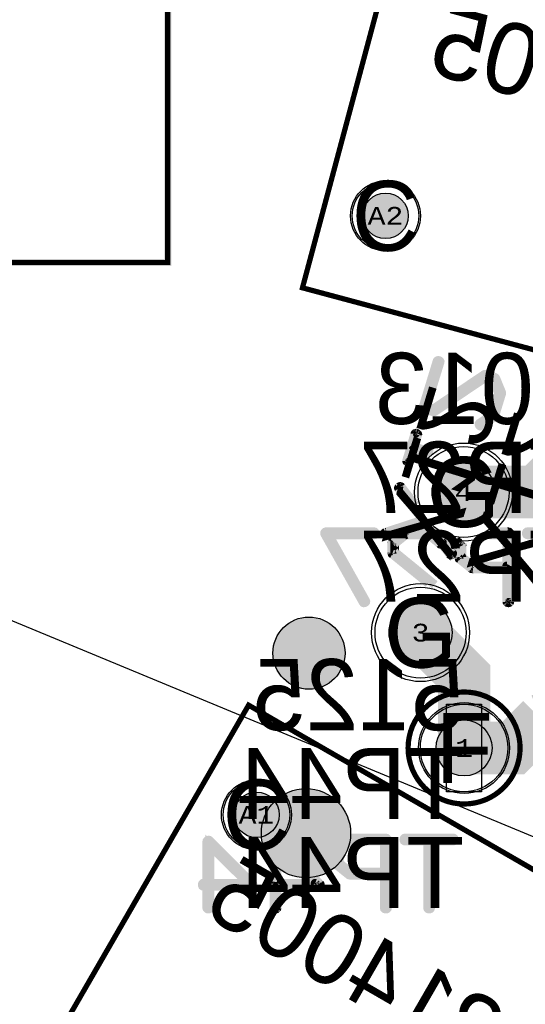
# Model space of a CAD drawing. Extents: x -125 to 125, y -186 to 125.
# Tile 53 of 112: x 51 to 65, y -32 to -4. Entities that reach past the tile are written whole.
import ezdxf
from ezdxf.enums import TextEntityAlignment as Align

# ---------------------------------------------------------------- set-up
doc = ezdxf.new("R2010")
doc.units = 0
doc.header["$MEASUREMENT"] = 0
for name, color, linetype in [('ASSEMBLY_OUTLINES_BTM', 191, 'CONTINUOUS'), ('ASSEMBLY_OUTLINES_TOP', 102, 'CONTINUOUS'), ('ASSEMBLY_PART_NUMBERS_BTM', 191, 'CONTINUOUS'), ('ASSEMBLY_REF_DES_BTM', 191, 'CONTINUOUS'), ('BOARD_OUTLINE', 10, 'CONTINUOUS'), ('DRILL_DRAWING', 21, 'CONTINUOUS'), ('GENERATED_SILKSCREEN_BTM', 255, 'CONTINUOUS'), ('MANUFACTURING_OUTLINES', 10, 'CONTINUOUS'), ('PART_HOLES_LAYER_BOTTOM', 30, 'CONTINUOUS'), ('PART_HOLES_LAYER_TOP', 30, 'CONTINUOUS'), ('PART_PADS_LAYER_BOTTOM', 230, 'CONTINUOUS'), ('PART_PADS_LAYER_TOP', 150, 'CONTINUOUS'), ('PIN_NUMBERS_BTM', 8, 'CONTINUOUS'), ('PIN_NUMBERS_TOP', 8, 'CONTINUOUS'), ('PLACEMENT_OUTLINES_BTM', 222, 'CONTINUOUS'), ('PLANE_DATA_LAYER_BOTTOM', 230, 'CONTINUOUS'), ('PLANE_SHAPES_LAYER_BOTTOM', 230, 'CONTINUOUS'), ('PLANE_SHAPES_LAYER_TOP', 150, 'CONTINUOUS'), ('ROUTE_BORDER', 151, 'CONTINUOUS'), ('SILKSCREEN_OUTLINES_BTM', 211, 'CONTINUOUS'), ('SILKSCREEN_REF_DES_BTM', 211, 'CONTINUOUS'), ('SOLDERMASK_PADS_BTM', 12, 'CONTINUOUS'), ('SOLDERMASK_PADS_TOP', 180, 'CONTINUOUS'), ('TRACES_LAYER_TOP', 150, 'CONTINUOUS')]:
    doc.layers.add(name, color=color, linetype=linetype)
doc.styles.add('COURIER_NEW', font='cour.ttf')
doc.styles.add('VERIBEST_GERBER_0', font='txt')

msp = doc.modelspace()

# ---------------------------------------------------------------- hatches: boundary and pattern name
at = {"layer": 'ASSEMBLY_OUTLINES_BTM'}
h = msp.add_hatch(color=256, dxfattribs=at)
edge = h.paths.add_edge_path()
edge.add_arc((58.731591, -26.936519), 1.274755, 0, 360)
at = {"layer": 'GENERATED_SILKSCREEN_BTM'}
h = msp.add_hatch(color=256, dxfattribs=at)
edge = h.paths.add_edge_path()
edge.add_arc((58.816528, -21.789404), 1.030776, 0, 360)
at = {"layer": 'PART_HOLES_LAYER_BOTTOM'}
h = msp.add_hatch(color=256, dxfattribs=at)
edge = h.paths.add_edge_path()
edge.add_arc((61.004323, -9.296703), 0.65, 0, 360)
h = msp.add_hatch(color=256, dxfattribs=at)
edge = h.paths.add_edge_path()
edge.add_arc((63.234143, -17.18774), 0.9, 0, 360)
h = msp.add_hatch(color=256, dxfattribs=at)
edge = h.paths.add_edge_path()
edge.add_arc((62.006181, -21.204219), 0.9, 0, 360)
h = msp.add_hatch(color=256, dxfattribs=at)
edge = h.paths.add_edge_path()
edge.add_arc((63.25, -24.5), 0.8, 0, 360)
h = msp.add_hatch(color=256, dxfattribs=at)
edge = h.paths.add_edge_path()
edge.add_arc((57.316212, -26.408024), 0.65, 0, 360)
at = {"layer": 'PART_HOLES_LAYER_TOP'}
h = msp.add_hatch(color=256, dxfattribs=at)
edge = h.paths.add_edge_path()
edge.add_arc((61.004323, -9.296703), 0.65, 0, 360)
h = msp.add_hatch(color=256, dxfattribs=at)
edge = h.paths.add_edge_path()
edge.add_arc((63.234143, -17.18774), 0.9, 0, 360)
h = msp.add_hatch(color=256, dxfattribs=at)
edge = h.paths.add_edge_path()
edge.add_arc((62.006181, -21.204219), 0.9, 0, 360)
h = msp.add_hatch(color=256, dxfattribs=at)
edge = h.paths.add_edge_path()
edge.add_arc((63.25, -24.5), 0.8, 0, 360)
h = msp.add_hatch(color=256, dxfattribs=at)
edge = h.paths.add_edge_path()
edge.add_arc((57.316212, -26.408024), 0.65, 0, 360)
at = {"layer": 'PLANE_DATA_LAYER_BOTTOM'}
h = msp.add_hatch(color=256, dxfattribs=at)
h.paths.add_polyline_path([(-96.5, 0, -1), (96.5, 0, -1)], flags=0)
h.paths.add_polyline_path([(-92.5, 0, -1), (92.5, 0, -1)], flags=0)
at = {"layer": 'PLANE_SHAPES_LAYER_BOTTOM'}
h = msp.add_hatch(color=256, dxfattribs=at)
h.paths.add_polyline_path([(-96.5, 0, -1), (96.5, 0, -1)], flags=0)
h.paths.add_polyline_path([(-92.5, 0, -1), (92.5, 0, -1)], flags=0)
at = {"layer": 'PLANE_SHAPES_LAYER_TOP'}
h = msp.add_hatch(color=256, dxfattribs=at)
h.paths.add_polyline_path([(-96.56345, 0, -1), (96.56345, 0, -1)], flags=0)
h.paths.add_polyline_path([(-92.5, 0, -1), (92.5, 0, -1)], flags=0)
at = {"layer": 'SILKSCREEN_OUTLINES_BTM'}
h = msp.add_hatch(color=256, dxfattribs=at)
edge = h.paths.add_edge_path()
edge.add_arc((58.816528, -21.789404), 1.030776, 0, 360)

# ---------------------------------------------------------------- linework, layer by layer
at = {"layer": 'ASSEMBLY_OUTLINES_BTM'}
for points in [[(61.918366, 0.914671), (89.930214, -6.591083), (86.643212, -18.85834), (58.631364, -11.352588)], [(57.092009, -23.276357), (82.206745, -37.776358), (75.856746, -48.774881), (50.742008, -34.27488)], [(62.75, -25.75), (62.75, -23.25), (63.75, -23.25), (63.75, -25.75)]]:
    msp.add_lwpolyline(points, close=True, dxfattribs=at)
at = {"layer": 'ASSEMBLY_OUTLINES_BTM', "const_width": 0.2}
msp.add_lwpolyline([(21.58, -10.63), (21.58, -1.33), (54.78, -1.33), (54.78, -10.63)], close=True, dxfattribs=at)
at = {"layer": 'ASSEMBLY_OUTLINES_BTM'}
for centre, radius in [((63.25, -24.5), 1.6), ((58.731591, -26.936519), 1.274755)]:
    msp.add_circle(centre, radius, dxfattribs=at)
at = {"layer": 'ASSEMBLY_OUTLINES_TOP'}
msp.add_lwpolyline([(90.5, -37.5), (-94.275907, 39.036686)], dxfattribs=at)
for radius in [125, 90.284619, 85, 75]:
    msp.add_circle((0, 0), radius, dxfattribs=at)
at = {"layer": 'BOARD_OUTLINE'}
msp.add_circle((0, 0), 97.5, dxfattribs=at)
at = {"layer": 'GENERATED_SILKSCREEN_BTM', "const_width": 0.15}
for points in [[(61.918366, 0.914671), (89.930214, -6.591083), (86.643212, -18.85834), (58.631364, -11.352588)], [(21.58, -10.63), (21.58, -1.33), (54.78, -1.33), (54.78, -10.63)], [(57.092009, -23.276357), (82.206745, -37.776358), (75.856746, -48.774881), (50.742008, -34.27488)]]:
    msp.add_lwpolyline(points, close=True, dxfattribs=at)
at = {"layer": 'GENERATED_SILKSCREEN_BTM', "const_width": 0.254}
for points in [[(64.32185, -14.345734), (64.155226, -13.937302), (64.14913, -13.929174), (64.141002, -13.92511), (64.134906, -13.916982), (64.12881, -13.912918), (63.862618, -13.831638), (63.856522, -13.831638), (63.840266, -13.831638), (63.832138, -13.831638), (63.82401, -13.835702), (62.38129, -14.80903), (62.171994, -14.744006), (62.560106, -13.47807), (62.562138, -13.461814), (62.556042, -13.449622), (62.54385, -13.43743), (62.527594, -13.431334), (62.51337, -13.429302), (62.499146, -13.431334), (62.486954, -13.439462), (62.478826, -13.451654), (62.078522, -14.762294), (62.078522, -14.77855), (62.080554, -14.784646), (62.084618, -14.790742), (62.092746, -14.804966), (62.104938, -14.813094), (62.37113, -14.894374), (62.379258, -14.894374), (62.393482, -14.894374), (62.399578, -14.892342), (62.409738, -14.888278), (63.856522, -13.91495), (64.084106, -13.984038), (64.236506, -14.36199), (64.045498, -14.987846), (63.689898, -15.22559), (63.679738, -15.239814), (63.677706, -15.254038), (63.68177, -15.268262), (63.689898, -15.282486), (63.700058, -15.292646), (63.71225, -15.300774), (63.718346, -15.302806), (63.726474, -15.300774), (63.73257, -15.298742), (63.738666, -15.294678), (64.106458, -15.048806), (64.110522, -15.04271), (64.114586, -15.038646), (64.116618, -15.036614), (64.120682, -15.028486), (64.32185, -14.374182), (64.32185, -14.364022), (64.32185, -14.359958), (64.32185, -14.353862), (64.32185, -14.345734)], [(60.434544, -20.295584), (60.438608, -20.309808), (60.436576, -20.324032), (60.428448, -20.336224), (60.416256, -20.344352), (60.402032, -20.348416), (60.387808, -20.350448), (60.375616, -20.346384), (60.365456, -20.334192), (59.270208, -18.385504), (59.266144, -18.375344), (59.266144, -18.367216), (59.266144, -18.359088), (59.270208, -18.35096), (59.276304, -18.338768), (59.284432, -18.33064), (59.294592, -18.326576), (59.304752, -18.324544), (60.676352, -18.324544), (60.690576, -18.328608), (60.702768, -18.338768), (60.708864, -18.35096), (60.710896, -18.367216), (60.708864, -18.38144), (60.702768, -18.395664), (60.690576, -18.405824), (60.676352, -18.407856), (59.37384, -18.407856), (60.434544, -20.295584)], [(65.709616, -18.407856), (65.065472, -18.407856), (65.051248, -18.403792), (65.039056, -18.395664), (65.03296, -18.38144), (65.030928, -18.367216), (65.03296, -18.35096), (65.039056, -18.336736), (65.051248, -18.326576), (65.065472, -18.324544), (66.437072, -18.324544)], [(55.981536, -29.065904), (55.979504, -29.08216), (55.969344, -29.09232), (55.95512, -29.098416), (55.940896, -29.100448), (55.926672, -29.098416), (55.91448, -29.09232), (55.90432, -29.08216), (55.900256, -29.065904), (55.900256, -28.450208), (55.804752, -28.450208), (55.790528, -28.446144), (55.778336, -28.438016), (55.77224, -28.423792), (55.770208, -28.409568), (55.77224, -28.393312), (55.778336, -28.379088), (55.790528, -28.368928), (55.804752, -28.366896), (55.900256, -28.366896), (55.900256, -27.17208), (55.902288, -27.16192), (55.908384, -27.153792), (55.916512, -27.145664), (55.926672, -27.139568), (55.938864, -27.135504), (55.951056, -27.133472), (55.961216, -27.135504), (55.971376, -27.143632), (57.2048, -28.377056), (57.212928, -28.389248), (57.216992, -28.40144), (57.21496, -28.413632), (57.206832, -28.427856), (57.202768, -28.438016), (57.19464, -28.444112), (57.186512, -28.448176), (57.176352, -28.450208), (55.981536, -28.450208), (55.981536, -29.065904)], [(57.074752, -28.366896), (55.981536, -27.277744), (55.981536, -28.366896), (57.074752, -28.366896)], [(59.616784, -27.846704), (59.610688, -27.84264), (59.608656, -27.83248), (59.604592, -27.82232), (59.60256, -27.81216), (59.60256, -27.393568), (59.604592, -27.383408), (59.608656, -27.377312), (59.608656, -27.371216), (59.610688, -27.369184), (59.614752, -27.367152), (59.616784, -27.363088), (59.962224, -27.082672), (59.972384, -27.078608), (59.980512, -27.076576), (59.98864, -27.074544), (61.012768, -27.074544), (61.031056, -27.078608), (61.043248, -27.088768), (61.053408, -27.10096), (61.057472, -27.115184), (61.057472, -29.065904), (61.053408, -29.08216), (61.043248, -29.09232), (61.031056, -29.098416), (61.016832, -29.100448), (61.000576, -29.098416), (60.986352, -29.09232), (60.976192, -29.08216), (60.972128, -29.065904), (60.972128, -28.131184), (59.98864, -28.131184), (59.974416, -28.129152), (59.970352, -28.12712), (59.966288, -28.12712), (59.962224, -28.125088), (59.616784, -27.846704)], [(62.290896, -29.065904), (62.288864, -29.080128), (62.278704, -29.09232), (62.26448, -29.098416), (62.250256, -29.100448), (62.238064, -29.098416), (62.22384, -29.09232), (62.21368, -29.080128), (62.209616, -29.065904), (62.209616, -27.157856), (61.565472, -27.157856), (61.551248, -27.153792), (61.539056, -27.145664), (61.53296, -27.13144), (61.530928, -27.117216), (61.53296, -27.10096), (61.539056, -27.086736), (61.551248, -27.076576), (61.565472, -27.074544), (62.937072, -27.074544), (62.951296, -27.076576), (62.963488, -27.086736), (62.969584, -27.10096), (62.971616, -27.117216), (62.969584, -27.13144), (62.963488, -27.145664), (62.951296, -27.153792), (62.937072, -27.157856), (62.290896, -27.157856), (62.290896, -29.065904)], [(60.972128, -27.157856), (60.000832, -27.157856), (59.68384, -27.413888), (59.68384, -27.79184), (60.000832, -28.049904), (60.972128, -28.049904), (60.972128, -27.157856)]]:
    msp.add_lwpolyline(points, dxfattribs=at)
for points in [[(62.357075, -16.062093, 0.000002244), (62.357065, -16.062101), (61.820457, -15.898187, -0.357510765), (61.820453, -15.898182), (61.820453, -15.898181), (61.924085, -15.556805), (61.926117, -15.54055), (61.920023, -15.528362), (61.907831, -15.518202, -0.071067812), (61.90783, -15.518201), (61.89361, -15.510075, -0.049388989), (61.893609, -15.510075), (61.879386, -15.508043), (61.863132, -15.510075), (61.850941, -15.518202), (61.842815, -15.532422), (61.842815, -15.532423), (61.611167, -16.290359), (61.611167, -16.304582), (61.617261, -16.31677), (61.629453, -16.32693, -0.071067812), (61.629454, -16.326931), (61.641642, -16.333025, -0.049388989), (61.641643, -16.333025), (61.657899, -16.335057), (61.672121, -16.335057), (61.68431, -16.32693), (61.692437, -16.31474), (61.796069, -15.973365, -0.414213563), (61.796075, -15.973361), (62.284532, -16.122579, 0.00000211), (62.284523, -16.122587), (61.796077, -15.973372), (61.692447, -16.314743, -0.16227766), (61.692446, -16.314746), (61.684318, -16.326937, -0.071067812), (61.684317, -16.326938), (61.672125, -16.335066, -0.16227766), (61.672122, -16.335067), (61.657899, -16.335067, -0.099019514), (61.657897, -16.335067), (61.641641, -16.333035, -0.184527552), (61.641638, -16.333033), (61.62945, -16.326939, -0.16227766), (61.629447, -16.326938), (61.617255, -16.316778, -0.236067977), (61.617253, -16.316774), (61.611159, -16.304586, -0.236067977), (61.611157, -16.304582), (61.611157, -16.290357), (61.611167, -16.290324), (61.842805, -15.532421, -0.184527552), (61.842807, -15.532418), (61.850933, -15.518198, -0.236067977), (61.850935, -15.518194), (61.863127, -15.510066, -0.111991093), (61.863129, -15.510065), (61.879385, -15.508033, -0.099019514), (61.879387, -15.508033), (61.893611, -15.510065, -0.184527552), (61.893614, -15.510067), (61.907834, -15.518193, -0.16227766), (61.907837, -15.518194), (61.920029, -15.528354, -0.236067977), (61.920031, -15.528358), (61.926125, -15.540546, -0.236067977), (61.926127, -15.54055), (61.926127, -15.540551), (61.924095, -15.556807, -0.049388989), (61.924095, -15.556808), (61.820464, -15.898179), (62.357075, -16.062093)], [(61.96194, -17.834136), (61.385606, -17.090969), (61.377478, -17.078777, -0.16227766), (61.377477, -17.078774), (61.377477, -17.06455, -0.236067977), (61.377479, -17.064546), (61.383573, -17.052358, -0.213376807), (61.383574, -17.052354), (61.393734, -17.042194, -0.213376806), (61.393738, -17.042193), (61.407958, -17.034067, -0.184527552), (61.407961, -17.034065), (61.424217, -17.030001, -0.099019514), (61.424219, -17.030001), (61.438443, -17.034065, -0.184527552), (61.438446, -17.034067), (61.452666, -17.042193, -0.236067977), (61.45267, -17.042195), (61.858144, -17.565836, 0.000004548), (61.858151, -17.565861), (61.452662, -17.042201), (61.438442, -17.034075, -0.049388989), (61.438441, -17.034075), (61.424218, -17.030011), (61.407963, -17.034075, -0.049388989), (61.407962, -17.034075), (61.393743, -17.042201, -0.071067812), (61.393742, -17.042202), (61.383582, -17.052362, -0.071067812), (61.383581, -17.052363), (61.377487, -17.06455), (61.377487, -17.078773), (61.385614, -17.090963), (61.961916, -17.834089, 0.000009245), (61.96194, -17.834136)], [(62.919775, -18.950246, -0.16227766), (62.919774, -18.950249), (62.911646, -18.962441), (62.901486, -18.974632, -0.184527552), (62.901484, -18.974635), (62.88726, -18.980731, -0.145489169), (62.887257, -18.980731), (62.873035, -18.982763, -0.095414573), (62.873033, -18.982763), (62.858809, -18.980731, -0.184527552), (62.858806, -18.980729), (62.846615, -18.97057, -0.071067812), (62.846614, -18.970569), (62.612881, -18.671578), (62.61082, -18.674051, -0.236067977), (62.610816, -18.674053), (62.598628, -18.680147, -0.184527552), (62.598625, -18.680149), (62.584401, -18.682181, -0.095414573), (62.584399, -18.682181), (62.570175, -18.678117, -0.184527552), (62.570172, -18.678115), (62.238958, -18.407861), (61.582626, -18.407861), (61.265637, -18.66389), (61.265637, -18.90163), (62.41235, -19.836244, 0.000004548), (62.412325, -19.836237), (61.265629, -18.901636, -0.236067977), (61.265627, -18.901632), (61.265627, -18.663888, -0.236067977), (61.265629, -18.663884), (61.582621, -18.407852, -0.16227766), (61.582624, -18.407851), (62.23896, -18.407851, -0.16227766), (62.238963, -18.407852), (62.570178, -18.678107), (62.5844, -18.682171), (62.598623, -18.680139, -0.049388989), (62.598624, -18.680139), (62.610812, -18.674045), (62.612875, -18.671569), (62.475296, -18.495578), (62.275534, -18.332677), (62.267407, -18.330645, -0.184527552), (62.267404, -18.330643), (62.263342, -18.328612, -0.049388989), (62.263341, -18.328612), (62.25928, -18.326581, -0.049388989), (62.259279, -18.326581), (62.251151, -18.324549), (61.566369, -18.324549), (61.558241, -18.326581, -0.049388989), (61.55824, -18.326581), (61.55418, -18.328611, -0.16227766), (61.554178, -18.328613), (61.548082, -18.330645, -0.099019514), (61.54808, -18.330645), (61.539954, -18.332677), (61.19858, -18.611059), (61.192485, -18.621218), (61.190453, -18.629345, -0.16227766), (61.190452, -18.629348), (61.186389, -18.635442), (61.184357, -18.643569), (61.184357, -18.921951), (61.186389, -18.930077, -0.049388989), (61.186389, -18.930078), (61.190453, -18.94227), (61.190453, -18.942271), (61.192485, -18.952429), (61.198579, -18.956492), (62.230846, -19.795016, 0.000003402), (62.230827, -19.795012), (61.198573, -18.9565), (61.192478, -18.952437, -0.253450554), (61.192475, -18.952433), (61.190443, -18.942275, -0.049388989), (61.190443, -18.942274), (61.186379, -18.930082), (61.186379, -18.930081), (61.184347, -18.921953), (61.184347, -18.643567), (61.186379, -18.635439, -0.16227766), (61.18638, -18.635436), (61.190443, -18.629342), (61.192475, -18.621215, -0.111991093), (61.192476, -18.621213), (61.198571, -18.611054, -0.16227766), (61.198573, -18.611052), (61.539948, -18.332669, -0.184527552), (61.539951, -18.332667), (61.548077, -18.330635, -0.049388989), (61.548078, -18.330635), (61.554174, -18.328603, -0.099019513), (61.554176, -18.328603), (61.558236, -18.326573, -0.184527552), (61.558239, -18.326571), (61.566367, -18.324539, -0.099019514), (61.566369, -18.324539), (62.251151, -18.324539, -0.099019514), (62.251153, -18.324539), (62.259281, -18.326571, -0.184527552), (62.259284, -18.326573), (62.263346, -18.328604, -0.049388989), (62.263347, -18.328604), (62.267408, -18.330635, -0.049388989), (62.267409, -18.330635), (62.275537, -18.332667, -0.184527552), (62.27554, -18.332669), (62.475268, -18.495542), (62.287985, -18.255969, 0.000009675), (62.288026, -18.256006), (62.475303, -18.495571), (62.616915, -18.611052), (62.623011, -18.615116, -0.071067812), (62.623012, -18.615117), (62.627076, -18.621212, -0.16227766), (62.627077, -18.621215), (62.629109, -18.635439), (62.629109, -18.635441), (62.627077, -18.649665, -0.184527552), (62.627075, -18.649668), (62.620981, -18.661856, -0.16227766), (62.62098, -18.661859), (62.612888, -18.67157), (62.846622, -18.970563), (62.858812, -18.980721), (62.873034, -18.982753), (62.887256, -18.980721), (62.901479, -18.974625), (62.911638, -18.962435), (62.919765, -18.950245), (62.919765, -18.936024), (62.917733, -18.929928), (62.917733, -18.929926), (62.913671, -18.921802, -0.071067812), (62.91367, -18.921801), (62.529443, -18.428597, 0.000004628), (62.529466, -18.42861), (62.913678, -18.921795, -0.16227766), (62.913679, -18.921798), (62.917741, -18.929921, -0.184527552), (62.917743, -18.929924), (62.919775, -18.93602), (62.919775, -18.950246)], [(62.627067, -18.649663), (62.629099, -18.63544), (62.627067, -18.621218), (62.623004, -18.615124), (62.616909, -18.61106), (62.475331, -18.495606), (62.612881, -18.671562), (62.620972, -18.661853, -0.071067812), (62.620973, -18.661852), (62.627067, -18.649664), (62.627067, -18.649663)], [(62.109416, -18.065987), (61.032044, -18.415835, -0.145489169), (61.032041, -18.415835), (61.015787, -18.417867, -0.213376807), (61.015783, -18.417866), (61.003593, -18.409739, -0.16227766), (61.00359, -18.409738), (60.99343, -18.399578, -0.111991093), (60.993429, -18.399576), (60.985302, -18.387386, -0.16227766), (60.985301, -18.387383), (60.983269, -18.373159), (60.983269, -18.358934, -0.16227766), (60.98327, -18.358931), (60.983279, -18.358918), (60.991398, -18.346739, -0.071067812), (60.991399, -18.346738), (61.00359, -18.338611, -0.16227766), (61.003592, -18.338609), (62.057215, -17.994691, 0.000001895), (62.057221, -17.9947), (61.003596, -18.338619, -0.049388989), (61.003595, -18.338619), (60.991406, -18.346746), (60.983279, -18.358936), (60.983279, -18.373157), (60.985311, -18.38738), (60.993437, -18.399569, -0.071067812), (60.993438, -18.39957), (61.003598, -18.40973, -0.049388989), (61.003598, -18.409731), (61.015787, -18.417857), (61.03204, -18.415825), (62.109409, -18.065978, 0.000001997), (62.109416, -18.065987)], [(64.557477, -20.315905), (64.553413, -20.332161, -0.166781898), (64.553412, -20.332164), (64.543252, -20.342324, -0.261745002), (64.543247, -20.342325), (64.53106, -20.348419, -0.184527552), (64.531057, -20.348421), (64.516833, -20.350453, -0.095414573), (64.516831, -20.350453), (64.500577, -20.348421, -0.145489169), (64.500574, -20.348421), (64.486351, -20.342325, -0.16227766), (64.486348, -20.342324), (64.476188, -20.332164, -0.16227766), (64.476187, -20.332161), (64.472123, -20.315905), (64.472123, -19.381189), (63.488641, -19.381189, -0.099019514), (63.488639, -19.381189), (63.474415, -19.379157, -0.184527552), (63.474412, -19.379155), (63.470352, -19.377125), (63.466288, -19.377125, -0.236067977), (63.466284, -19.377123), (63.462224, -19.375093, -0.16227766), (63.462221, -19.375092), (63.116781, -19.096708), (63.110686, -19.092645, -0.253450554), (63.110683, -19.092641), (63.108651, -19.082483, -0.049388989), (63.108651, -19.082482), (63.104587, -19.072322), (63.104587, -19.072321), (63.102555, -19.062161), (63.102555, -18.643567), (63.104587, -18.633407, -0.16227766), (63.104588, -18.633404), (63.108651, -18.627311), (63.108651, -18.621216, -0.213376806), (63.108652, -18.621212), (63.110684, -18.61918, -0.261745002), (63.110689, -18.619179), (63.114749, -18.617149), (63.116779, -18.613088, -0.236067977), (63.116781, -18.613084), (63.12034, -18.610195, 0.000002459), (63.120354, -18.610196), (63.116787, -18.613092), (63.114757, -18.617152, -0.253450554), (63.114754, -18.617156), (63.110693, -18.619187, -0.071067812), (63.110692, -18.619188), (63.108661, -18.621219), (63.108661, -18.627312, -0.16227766), (63.10866, -18.627315), (63.104597, -18.63341), (63.102565, -18.643569), (63.102565, -19.062159), (63.104597, -19.072317, -0.049388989), (63.104597, -19.072318), (63.108661, -19.082478), (63.108661, -19.082479), (63.110693, -19.092637), (63.116787, -19.0967), (63.462227, -19.375084, -0.071067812), (63.462228, -19.375085), (63.466288, -19.377115), (63.470352, -19.377115, -0.236067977), (63.470356, -19.377117), (63.474416, -19.379147, -0.049388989), (63.474417, -19.379147), (63.488641, -19.381179), (64.472128, -19.381179, -0.414213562), (64.472133, -19.381184), (64.472133, -20.315903), (64.476196, -20.332156), (64.486356, -20.342316), (64.500578, -20.348411), (64.516832, -20.350443), (64.531055, -20.348411, -0.04938899), (64.531056, -20.348411), (64.543243, -20.342317, -0.071067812), (64.543244, -20.342316), (64.553404, -20.332156), (64.557467, -20.315903), (64.557467, -18.365185), (64.553403, -18.350962), (64.543244, -18.338772), (64.531054, -18.328613), (64.512767, -18.324549), (64.096694, -18.324549, 0.000002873), (64.096707, -18.324539), (64.512767, -18.324539, -0.099019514), (64.512769, -18.324539), (64.531057, -18.328603, -0.184527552), (64.53106, -18.328605), (64.543251, -18.338764, -0.071067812), (64.543252, -18.338765), (64.553411, -18.350956, -0.184527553), (64.553413, -18.350959), (64.557477, -18.365183), (64.557477, -20.315905)], [(64.472133, -19.299904, -0.414213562), (64.472128, -19.299909), (63.500832, -19.299909, -0.16227766), (63.500829, -19.299908), (63.183837, -19.041844, -0.236067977), (63.183835, -19.04184), (63.183835, -18.663888, -0.236067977), (63.183837, -18.663884), (63.183845, -18.663878), (63.244731, -18.614701, 0.000002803), (63.244747, -18.614701), (63.183845, -18.66389), (63.183845, -19.041838), (63.500834, -19.299899), (64.472123, -19.299899), (64.472123, -18.407861), (63.974166, -18.407861, 0.000003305), (63.974182, -18.407851), (64.472128, -18.407851, -0.414213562), (64.472133, -18.407856), (64.472133, -19.299904)], [(59.137237, -28.401441), (59.135205, -28.413633, -0.184527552), (59.135203, -28.413636), (59.127077, -28.427856), (59.127077, -28.427858), (59.123013, -28.438018, -0.205257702), (59.12301, -28.438021), (59.114883, -28.444116, -0.16227766), (59.11488, -28.444117), (59.106756, -28.448179, -0.184527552), (59.106753, -28.448181), (59.096593, -28.450213, -0.099019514), (59.096591, -28.450213), (57.901781, -28.450213), (57.901781, -29.065905), (57.899749, -29.082161, -0.166781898), (57.899748, -29.082164), (57.889588, -29.092324, -0.16227766), (57.889585, -29.092325), (57.875362, -29.098421, -0.145489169), (57.875359, -29.098421), (57.861137, -29.100453, -0.095414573), (57.861135, -29.100453), (57.846911, -29.098421, -0.184527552), (57.846908, -29.098419), (57.834721, -29.092325, -0.261745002), (57.834716, -29.092324), (57.824556, -29.082164, -0.16227766), (57.824555, -29.082161), (57.820491, -29.065905), (57.820491, -28.450213), (57.724993, -28.450213, -0.099019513), (57.724991, -28.450213), (57.710767, -28.446149, -0.111991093), (57.710765, -28.446148), (57.698575, -28.438021, -0.253450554), (57.698571, -28.438018), (57.692475, -28.423794), (57.692475, -28.423793), (57.690443, -28.409569), (57.690443, -28.409567), (57.690453, -28.409486), (57.692475, -28.393311), (57.692475, -28.39331), (57.698571, -28.379086, -0.205257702), (57.698574, -28.379083), (57.710764, -28.368925, -0.184527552), (57.710767, -28.368923), (57.724991, -28.366891, -0.099019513), (57.724993, -28.366891), (57.820491, -28.366891), (57.820491, -27.359671, 0.000002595), (57.820501, -27.359666), (57.820501, -28.366896, -0.414213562), (57.820496, -28.366901), (57.724993, -28.366901), (57.71077, -28.368933), (57.698581, -28.379091), (57.692485, -28.393314), (57.690453, -28.409568), (57.692485, -28.42379), (57.698581, -28.438013), (57.71077, -28.446139), (57.724993, -28.450203), (57.820496, -28.450203, -0.414213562), (57.820501, -28.450208), (57.820501, -29.065903), (57.824564, -29.082156), (57.834724, -29.092316, -0.071067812), (57.834725, -29.092317), (57.846912, -29.098411, -0.049388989), (57.846913, -29.098411), (57.861136, -29.100443), (57.875358, -29.098411), (57.88958, -29.092316), (57.899739, -29.082157), (57.901771, -29.065903), (57.901771, -28.450208, -0.414213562), (57.901776, -28.450203), (59.096591, -28.450203), (59.106751, -28.448171, -0.049388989), (59.106752, -28.448171), (59.114876, -28.444109, -0.071067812), (59.114877, -28.444108), (59.123003, -28.438013), (59.127067, -28.427854, -0.205257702), (59.12707, -28.427851), (59.135195, -28.413632), (59.135195, -28.413631), (59.137227, -28.401441), (59.133163, -28.38925), (59.125037, -28.377061, -0.071067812), (59.125036, -28.37706), (57.993435, -27.245459, 0.000002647), (57.993444, -27.245452), (59.125044, -28.377052, -0.111991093), (59.125045, -28.377054), (59.133171, -28.389244, -0.16227766), (59.133173, -28.389246), (59.137237, -28.401438), (59.137237, -28.401441)], [(58.994997, -28.366896, -0.530598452), (58.99499, -28.366901), (57.901776, -28.366901, -0.414213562), (57.901771, -28.366896), (57.901771, -27.311932, 0.000002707), (57.901781, -27.311926), (57.901781, -28.366891), (58.994979, -28.366891), (57.922358, -27.298258, 0.000002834), (57.922368, -27.298251), (58.994996, -28.366892, -0.213376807), (58.994997, -28.366896)]]:
    msp.add_lwpolyline(points, format="xyb", dxfattribs=at)
at = {"layer": 'GENERATED_SILKSCREEN_BTM', "const_width": 0.15}
msp.add_lwpolyline([(61.65, -24.5, -1), (64.85, -24.5, -1)], format="xyb", close=True, dxfattribs=at)
at = {"layer": 'GENERATED_SILKSCREEN_BTM'}
msp.add_circle((58.816528, -21.789404), 1.030776, dxfattribs=at)
at = {"layer": 'MANUFACTURING_OUTLINES'}
msp.add_circle((0, 0), 97.5254, dxfattribs=at)
at = {"layer": 'PART_HOLES_LAYER_BOTTOM'}
for centre, radius in [((61.004323, -9.296703), 0.65), ((63.234143, -17.18774), 0.9), ((62.006181, -21.204219), 0.9), ((63.25, -24.5), 0.8), ((57.316212, -26.408024), 0.65)]:
    msp.add_circle(centre, radius, dxfattribs=at)
at = {"layer": 'PART_HOLES_LAYER_TOP'}
for centre, radius in [((61.004323, -9.296703), 0.65), ((63.234143, -17.18774), 0.9), ((62.006181, -21.204219), 0.9), ((63.25, -24.5), 0.8), ((57.316212, -26.408024), 0.65)]:
    msp.add_circle(centre, radius, dxfattribs=at)
at = {"layer": 'PART_PADS_LAYER_BOTTOM'}
for centre, radius in [((61.004323, -9.296703), 0.95), ((63.234143, -17.18774), 1.3), ((62.006181, -21.204219), 1.3), ((63.25, -24.5), 1.25), ((57.316212, -26.408024), 0.95)]:
    msp.add_circle(centre, radius, dxfattribs=at)
at = {"layer": 'PART_PADS_LAYER_TOP'}
for centre, radius in [((61.004323, -9.296703), 0.95), ((63.234143, -17.18774), 1.3), ((62.006181, -21.204219), 1.3), ((63.25, -24.5), 1.25), ((57.316212, -26.408024), 0.95)]:
    msp.add_circle(centre, radius, dxfattribs=at)
at = {"layer": 'PLACEMENT_OUTLINES_BTM'}
for points in [[(61.918366, 0.914671), (89.930214, -6.591083), (86.643212, -18.85834), (58.631364, -11.352588)], [(21.58, -10.63), (21.58, -1.33), (54.78, -1.33), (54.78, -10.63)], [(57.092009, -23.276357), (82.206745, -37.776358), (75.856746, -48.774881), (50.742008, -34.27488)]]:
    msp.add_lwpolyline(points, close=True, dxfattribs=at)
msp.add_circle((63.25, -24.5), 1.6, dxfattribs=at)
at = {"layer": 'ROUTE_BORDER'}
msp.add_circle((0, 0), 96.5, dxfattribs=at)
at = {"layer": 'SILKSCREEN_OUTLINES_BTM'}
for points in [[(61.918366, 0.914671), (89.930214, -6.591083), (86.643212, -18.85834), (58.631364, -11.352588)], [(21.58, -10.63), (21.58, -1.33), (54.78, -1.33), (54.78, -10.63)], [(57.092009, -23.276357), (82.206745, -37.776358), (75.856746, -48.774881), (50.742008, -34.27488)]]:
    msp.add_lwpolyline(points, close=True, dxfattribs=at)
for centre, radius in [((58.816528, -21.789404), 1.030776), ((63.25, -24.5), 1.6)]:
    msp.add_circle(centre, radius, dxfattribs=at)
at = {"layer": 'SOLDERMASK_PADS_BTM'}
for centre, radius in [((61.004323, -9.296703), 1), ((63.234143, -17.18774), 1.4), ((62.006181, -21.204219), 1.4), ((63.25, -24.5), 1.3), ((57.316212, -26.408024), 1)]:
    msp.add_circle(centre, radius, dxfattribs=at)
at = {"layer": 'SOLDERMASK_PADS_TOP'}
for centre, radius in [((61.004323, -9.296703), 1), ((63.234143, -17.18774), 1.4), ((62.006181, -21.204219), 1.4), ((63.25, -24.5), 1.3), ((57.316212, -26.408024), 1)]:
    msp.add_circle(centre, radius, dxfattribs=at)
at = {"layer": 'TRACES_LAYER_TOP', "const_width": 1.5}
for points in [[(63.234143, -17.18774), (65.31226, -17.18774), (66.75, -15.75)], [(62.006181, -21.204219), (63.25, -22.448038), (63.25, -24.5)], [(67.265857, -22.812264), (65.888284, -23.512077), (65.467048, -23.6894)], [(65.467048, -23.6894), (64.656448, -24.5), (63.25, -24.5)]]:
    msp.add_lwpolyline(points, dxfattribs=at)

# ---------------------------------------------------------------- texts
at = {"layer": 'ASSEMBLY_PART_NUMBERS_BTM', "style": 'VERIBEST_GERBER_0', "text_generation_flag": 2}
for rotation, p in [(345, (74.93819, -6.518384)), (330, (67.744377, -33.825914))]:
    msp.add_text('RT314005', height=2.032, rotation=rotation, dxfattribs=at).set_placement(p, align=Align.TOP_LEFT)
for s, p in [('5013', (66.75, -13.21)), ('5125', (63.25, -21.96))]:
    msp.add_text(s, height=2.032, dxfattribs=at).set_placement(p, align=Align.TOP_LEFT)
at = {"layer": 'ASSEMBLY_REF_DES_BTM', "style": 'VERIBEST_GERBER_0', "text_generation_flag": 2}
msp.add_text('X12', height=2.032, rotation=253, dxfattribs=at).set_placement((65.249999, -20.000002), align=Align.TOP_LEFT)
for s, p in [('TP27', (66.75, -15.75)), ('TP44', (63.25, -24.5))]:
    msp.add_text(s, height=2.032, dxfattribs=at).set_placement(p, align=Align.TOP_LEFT)
at = {"layer": 'DRILL_DRAWING', "style": 'VERIBEST_GERBER_0'}
for s, p in [('C', (61.004323, -9.296703)), ('G', (63.234143, -17.18774)), ('G', (62.006181, -21.204219)), ('F', (63.25, -24.5)), ('C', (57.316212, -26.408024))]:
    msp.add_text(s, height=2, dxfattribs=at).set_placement(p, align=Align.MIDDLE_CENTER)
at = {"layer": 'PIN_NUMBERS_BTM', "style": 'COURIER_NEW'}
for s, p in [('A2', (61.004323, -9.296703)), ('4', (63.234143, -17.18774)), ('3', (62.006181, -21.204219)), ('1', (63.25, -24.5)), ('A1', (57.316212, -26.408024))]:
    msp.add_text(s, height=0.508, dxfattribs=at).set_placement(p, align=Align.MIDDLE_CENTER)
at = {"layer": 'PIN_NUMBERS_TOP', "style": 'COURIER_NEW'}
for s, p in [('A2', (61.004323, -9.296703)), ('4', (63.234143, -17.18774)), ('3', (62.006181, -21.204219)), ('1', (63.25, -24.5)), ('A1', (57.316212, -26.408024))]:
    msp.add_text(s, height=0.508, dxfattribs=at).set_placement(p, align=Align.MIDDLE_CENTER)
at = {"layer": 'SILKSCREEN_REF_DES_BTM', "style": 'VERIBEST_GERBER_0', "text_generation_flag": 2}
msp.add_text('X12', height=2.032, rotation=253, dxfattribs=at).set_placement((62.820985, -19.257378), align=Align.TOP_LEFT)
for s, p in [('TP27', (66.75, -18.29)), ('TP44', (63.25, -27.04))]:
    msp.add_text(s, height=2.032, dxfattribs=at).set_placement(p, align=Align.TOP_LEFT)

doc.saveas('drawing.dxf')
